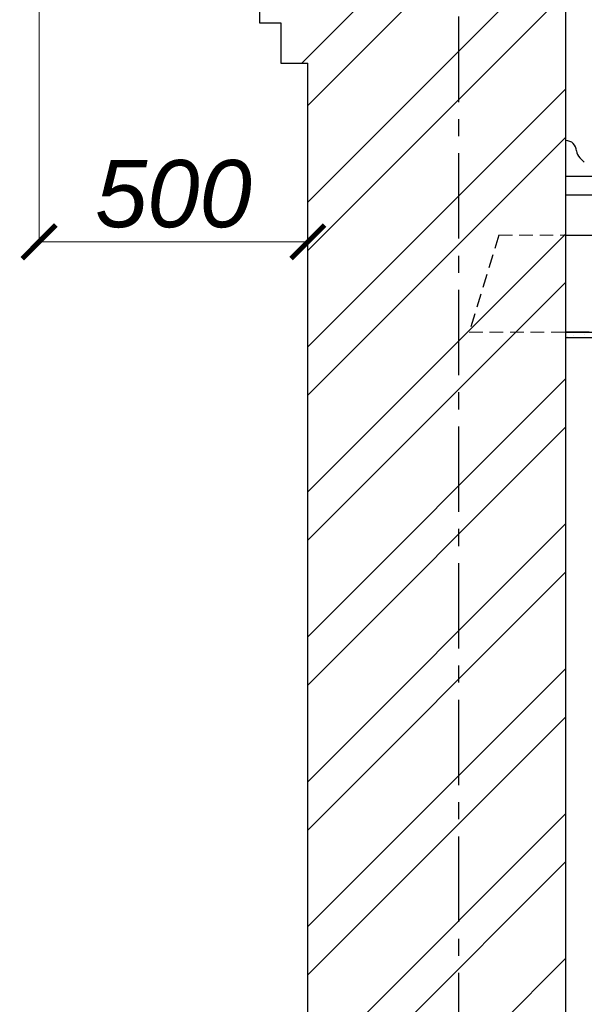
# Model space of a CAD drawing. Header units: millimetres. Extents: x 84778 to 227326, y -44398 to 146312.
# Tile 30 of 67: x 181420 to 183520, y -5081 to -1420. Entities that reach past the tile are written whole.
import ezdxf

# ---------------------------------------------------------------- set-up
doc = ezdxf.new("R2010")
doc.units = ezdxf.units.MM
doc.header["$LTSCALE"] = 10
for name, pattern in [('ACAD_ISO03W100', [30, 12, -18]), ('CENTER', [50.8, 31.75, -6.35, 6.35, -6.35]), ('DASHED', [19.05, 12.7, -6.35])]:
    doc.linetypes.add(name, pattern=pattern)
doc.layers.add('Осевая', color=7, linetype='CENTER')
doc.layers.add('Размерная', color=7, linetype='Continuous')
for name, color, linetype, lineweight in [('Основная', 7, 'Continuous', 30), ('основной', 7, 'Continuous', 30), ('пунктирная', 7, 'ACAD_ISO03W100', 20), ('Тонкая', 7, 'Continuous', 25)]:
    doc.layers.add(name, color=color, linetype=linetype, lineweight=lineweight)
doc.styles.add('STIL 888', font='ARIALI.TTF')

# ---------------------------------------------------------------- blocks, each defined once
blk = doc.blocks.new('_ArchTick')
at = {"color": 0, "linetype": 'ByBlock', "const_width": 0.15}
blk.add_lwpolyline([(-0.5, -0.5), (0.5, 0.5)], dxfattribs=at)

msp = doc.modelspace()

# ---------------------------------------------------------------- linework, layer by layer
at = {"layer": 'Осевая'}
msp.add_line((183051.6, 3163.7), (183051.6, -15039.6), dxfattribs=at)
at = {"layer": 'Основная', "ltscale": 50}
for p, q in [((182311.6, -1431.4), (182391.6, -1431.4)), ((182391.6, -1581.4), (182491.6, -1581.4))]:
    msp.add_line(p, q, dxfattribs=at)
at = {"layer": 'основной', "ltscale": 50}
for p, q in [((183451.6, -2201.4), (183451.6, -761.7)), ((182491.6, -9401.4), (182491.6, -1581.4)), ((183451.6, -9401.4), (183451.6, -2201.4))]:
    msp.add_line(p, q, dxfattribs=at)
at = {"layer": 'основной'}
for p, q in [((182311.6, -1281.4), (182311.6, -1431.4)), ((182391.6, -1431.4), (182391.6, -1581.4))]:
    msp.add_line(p, q, dxfattribs=at)
at = {"layer": 'пунктирная', "linetype": 'DASHED', "ltscale": 0.4}
for p, q in [((183201.6, -2221.4), (183451.6, -2221.4)), ((183091.6, -2581.4), (183451.6, -2581.4))]:
    msp.add_line(p, q, dxfattribs=at)
at = {"layer": 'Размерная', "linetype": 'ByBlock', "lineweight": 0, "ltscale": 1000}
for p, q in [((181491.6, -1137.5), (181491.6, -2247.2)), ((182491.6, -1582), (182491.6, -2247.2)), ((182491.6, -2245.9), (181491.6, -2245.9))]:
    msp.add_line(p, q, dxfattribs=at)
at = {"layer": 'Тонкая', "ltscale": 1000}
for p, q in [((182469.2, -1581.4), (183280.9, -769.7)), ((182491.6, -1738.6), (183451.6, -778.6)), ((182491.6, -2097.8), (183451.6, -1137.8)), ((182491.6, -2277.4), (183451.6, -1317.4)), ((182491.6, -2636.6), (183451.6, -1676.6)), ((182491.6, -2816.3), (183451.6, -1856.3)), ((182491.6, -3175.5), (183451.6, -2215.5)), ((182491.6, -3355.1), (183451.6, -2395.1)), ((182491.6, -3714.3), (183451.6, -2754.3)), ((182491.6, -3893.9), (183451.6, -2933.9)), ((182491.6, -4253.1), (183451.6, -3293.1)), ((182491.6, -4432.7), (183451.6, -3472.7)), ((182491.6, -4791.9), (183451.6, -3831.9)), ((182491.6, -4971.5), (183451.6, -4011.5)), ((182491.6, -5330.7), (183451.6, -4370.7)), ((182491.6, -5510.3), (183451.6, -4550.3)), ((182491.6, -5869.5), (183451.6, -4909.5))]:
    msp.add_line(p, q, dxfattribs=at)
at = {"layer": 'Тонкая', "lineweight": -2}
msp.add_line((183503.1, -1933), (183520.1, -1949.9), dxfattribs=at)
at = {"layer": 'Тонкая', "ltscale": 50}
for p, q in [((183451.6, -2001.4), (188491.6, -2001.4)), ((183451.6, -2001.4), (188491.6, -2001.4)), ((183451.6, -2221.4), (188491.6, -2221.4)), ((183451.6, -2581.4), (188491.6, -2581.4)), ((183451.6, -2601.4), (188491.6, -2601.4))]:
    msp.add_line(p, q, dxfattribs=at)
at = {"layer": 'Тонкая', "linetype": 'Continuous', "ltscale": 1000}
for p, q in [((183451.6, -2071.4), (188491.6, -2071.4)), ((183451.6, -2221.4), (183538.4, -2221.4)), ((183538.4, -2581.4), (183451.6, -2581.4)), ((183455.7, -2597.7), (183455.7, -2597.7)), ((183481.2, -2594.4), (183481.2, -2594.4)), ((183519.6, -2589.3), (183519.6, -2589.3))]:
    msp.add_line(p, q, dxfattribs=at)
at = {"layer": 'Тонкая', "linetype": 'DASHED', "ltscale": 0.4}
msp.add_line((183201.6, -2221.4), (183091.6, -2581.4), dxfattribs=at)
at = {"layer": 'Тонкая', "lineweight": -2}
for centre, start, end in [((183451.6, -1909.4), 3.3732, 90), ((183531.4, -1904.7), 183.3732, 225)]:
    msp.add_arc(centre, 40, start, end, dxfattribs=at)

# ---------------------------------------------------------------- block references
at = {"layer": 'Размерная', "linetype": 'ByBlock', "lineweight": 0, "ltscale": 1000, "xscale": 125, "yscale": 125, "zscale": 125, "rotation": 180}
msp.add_blockref('_ArchTick', (181491.6, -2245.9), dxfattribs=at)
at = {"layer": 'Размерная', "linetype": 'ByBlock', "lineweight": 0, "ltscale": 1000, "xscale": 125, "yscale": 125, "zscale": 125}
msp.add_blockref('_ArchTick', (182491.6, -2245.9), dxfattribs=at)

# ---------------------------------------------------------------- texts
at = {"layer": 'Размерная', "linetype": 'ByBlock', "lineweight": 0, "ltscale": 1000, "insert": (181991.6, -2068.3), "char_height": 250, "attachment_point": 5, "style": 'STIL 888'}
msp.add_mtext('500', dxfattribs=at)

doc.saveas('drawing.dxf')
